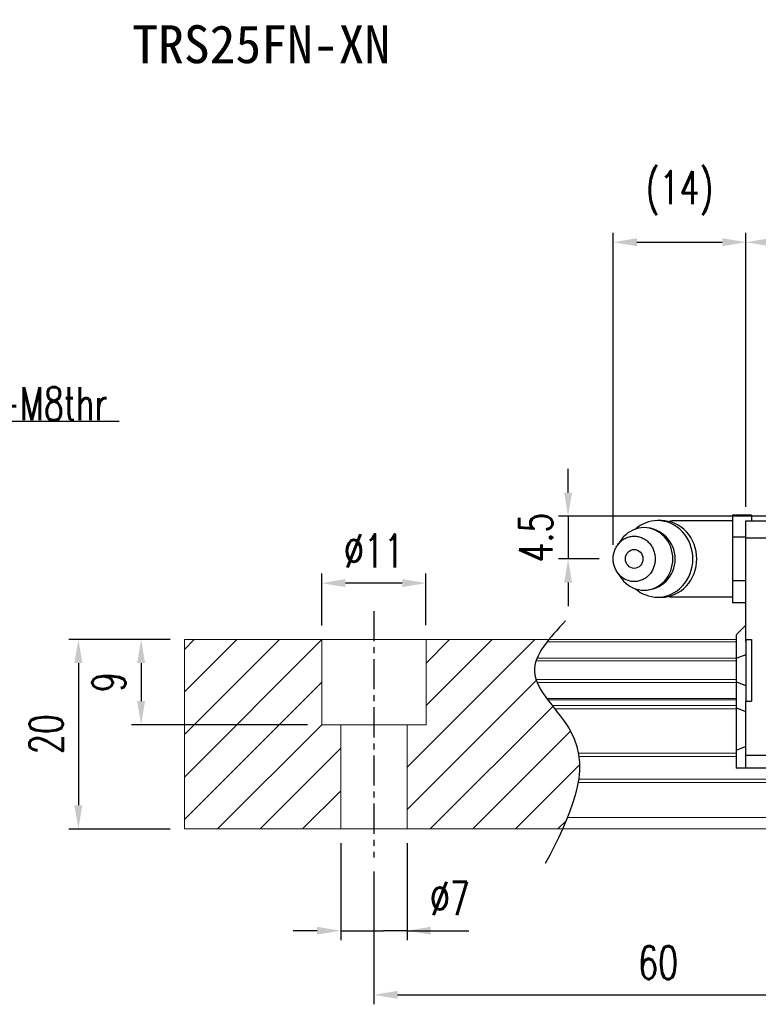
# Model space of a CAD drawing. Header units: millimetres. Extents: x 276 to 566, y 302 to 406.
# Tile 2 of 51: x 382 to 460, y 302 to 406. Entities that reach past the tile are written whole.
import ezdxf
from ezdxf.enums import TextEntityAlignment as Align

# ---------------------------------------------------------------- set-up
doc = ezdxf.new("R2010")
doc.units = ezdxf.units.MM
doc.header["$PDSIZE"] = -1
doc.linetypes.add('CENTER', pattern=[10.16, 6.35, -1.27, 1.27, -1.27])
for name, color, linetype in [('2', 7, 'Continuous'), ('CHA', 7, 'Continuous'), ('CL', 1, 'CENTER'), ('DIM', 4, 'Continuous'), ('OUT', 3, 'Continuous')]:
    doc.layers.add(name, color=color, linetype=linetype)
doc.styles.add('DIM-7', font='SIMPLEX.shx', dxfattribs={"width": 0.7, "bigfont": 'chineset.shx'})
doc.styles.add('T', font='kaiu.ttf')
doc.dimstyles.new('CNS', dxfattribs={"dimtxt": 3.5, "dimasz": 2.5, "dimexe": 1, "dimexo": 1.5, "dimgap": 0.09, "dimtad": 0, "dimdsep": 46, "dimtxsty": 'DIM-7', "dimcen": 0.09, "dimclrd": 1, "dimclre": 1, "dimclrt": 4, "dimadec": 0, "dimazin": 0, "dimtfac": 1, "dimtix": 1, "dimtmove": 2, "dimatfit": 3, "dimfxl": 1, "dimtvp": 0.971429, "dimtolj": 1, "dimarcsym": 0})

# ---------------------------------------------------------------- blocks, each defined once
blk = doc.blocks.new('*D6')
at = {"layer": 'DEFPOINTS', "color": 0, "transparency": 16777216}
for p in [(414.1, 346.72), (414.1, 340.76), (425.1, 340.77)]:
    blk.add_point(p, dxfattribs=at)
at = {"layer": 'DIM', "color": 7, "lineweight": -2, "transparency": 16777216}
for p, q in [((414.1, 342.26), (414.1, 347.72)), ((425.1, 342.27), (425.1, 347.72)), ((422.6, 346.72), (416.6, 346.72))]:
    blk.add_line(p, q, dxfattribs=at)
at = {"layer": 'DIM', "color": 7, "transparency": 16777216}
for points in [[(416.6, 347.14), (416.6, 346.3), (414.1, 346.72)], [(422.6, 347.14), (422.6, 346.3), (425.1, 346.72)]]:
    blk.add_solid(points, dxfattribs=at)
at = {"layer": 'DIM', "color": 7, "transparency": 16777216, "insert": (419.6, 350.12), "char_height": 3.5, "attachment_point": 5, "style": 'DIM-7'}
blk.add_mtext('\\A1;%%C11', dxfattribs=at)
blk = doc.blocks.new('*D7')
at = {"layer": 'DEFPOINTS', "color": 0, "transparency": 16777216}
for p in [(416.1, 320.77), (423.1, 320.77), (423.1, 310.04)]:
    blk.add_point(p, dxfattribs=at)
at = {"layer": 'DIM', "color": 7, "lineweight": -2, "transparency": 16777216}
for p, q in [((416.1, 319.27), (416.1, 309.04)), ((423.1, 319.27), (423.1, 309.04)), ((413.6, 310.04), (411.1, 310.04)), ((416.1, 310.04), (418.6, 310.04)), ((418.6, 310.04), (420.6, 310.04)), ((423.1, 310.04), (420.6, 310.04)), ((423.1, 310.04), (429.63, 310.04)), ((425.6, 310.04), (428.1, 310.04))]:
    blk.add_line(p, q, dxfattribs=at)
at = {"layer": 'DIM', "color": 7, "transparency": 16777216}
for points in [[(413.6, 310.45), (413.6, 309.62), (416.1, 310.04)], [(425.6, 310.45), (425.6, 309.62), (423.1, 310.04)]]:
    blk.add_solid(points, dxfattribs=at)
at = {"layer": 'DIM', "color": 7, "transparency": 16777216, "insert": (427.62, 313.44), "char_height": 3.5, "attachment_point": 5, "style": 'DIM-7'}
blk.add_mtext('\\A1;%%C7', dxfattribs=at)
blk = doc.blocks.new('*D8')
at = {"layer": 'DEFPOINTS', "color": 0, "transparency": 16777216}
for p in [(419.6, 317.77), (479.6, 317.77), (479.6, 303.27)]:
    blk.add_point(p, dxfattribs=at)
at = {"layer": 'DIM', "color": 7, "lineweight": -2, "transparency": 16777216}
for p, q in [((419.6, 316.27), (419.6, 302.27)), ((479.6, 316.27), (479.6, 302.27)), ((422.1, 303.27), (477.1, 303.27))]:
    blk.add_line(p, q, dxfattribs=at)
at = {"layer": 'DIM', "color": 7, "transparency": 16777216}
for points in [[(422.1, 303.69), (422.1, 302.85), (419.6, 303.27)], [(477.1, 303.69), (477.1, 302.85), (479.6, 303.27)]]:
    blk.add_solid(points, dxfattribs=at)
at = {"layer": 'DIM', "color": 7, "transparency": 16777216, "insert": (449.6, 306.67), "char_height": 3.5, "attachment_point": 5, "style": 'DIM-7'}
blk.add_mtext('\\A1;60', dxfattribs=at)
blk = doc.blocks.new('*D14')
at = {"layer": 'DEFPOINTS', "color": 0, "transparency": 16777216}
for p in [(399.6, 340.77), (388.42, 320.77), (399.6, 320.77)]:
    blk.add_point(p, dxfattribs=at)
at = {"layer": 'DIM', "color": 7, "lineweight": -2, "transparency": 16777216}
for p, q in [((398.1, 340.77), (387.42, 340.77)), ((388.42, 338.27), (388.42, 323.27)), ((398.1, 320.77), (387.42, 320.77))]:
    blk.add_line(p, q, dxfattribs=at)
at = {"layer": 'DIM', "color": 7, "transparency": 16777216}
for points in [[(388, 338.27), (388.84, 338.27), (388.42, 340.77)], [(388, 323.27), (388.84, 323.27), (388.42, 320.77)]]:
    blk.add_solid(points, dxfattribs=at)
at = {"layer": 'DIM', "color": 7, "transparency": 16777216, "insert": (385.02, 330.77), "char_height": 3.5, "attachment_point": 5, "rotation": 90, "style": 'DIM-7'}
blk.add_mtext('\\A1;20', dxfattribs=at)
blk = doc.blocks.new('*D45')
at = {"layer": 'DEFPOINTS', "color": 0, "transparency": 16777216}
for p in [(399.6, 340.77), (395.04, 331.77), (414.1, 331.77)]:
    blk.add_point(p, dxfattribs=at)
at = {"layer": 'DIM', "color": 7, "lineweight": -2, "transparency": 16777216}
for p, q in [((398.1, 340.77), (394.04, 340.77)), ((395.04, 338.27), (395.04, 334.27)), ((412.6, 331.77), (394.04, 331.77))]:
    blk.add_line(p, q, dxfattribs=at)
at = {"layer": 'DIM', "color": 7, "transparency": 16777216}
for points in [[(394.62, 338.27), (395.46, 338.27), (395.04, 340.77)], [(394.62, 334.27), (395.46, 334.27), (395.04, 331.77)]]:
    blk.add_solid(points, dxfattribs=at)
at = {"layer": 'DIM', "color": 7, "transparency": 16777216, "insert": (391.64, 336.27), "char_height": 3.5, "attachment_point": 5, "rotation": 90, "style": 'DIM-7'}
blk.add_mtext('\\A1;9', dxfattribs=at)
blk = doc.blocks.new('*D112')
at = {"layer": 'DEFPOINTS', "color": 0, "transparency": 16777216}
for p in [(539.86, 382.69), (458.86, 353.27), (539.86, 353.27)]:
    blk.add_point(p, dxfattribs=at)
at = {"layer": 'DIM', "color": 7, "lineweight": -2, "transparency": 16777216}
for p, q in [((458.86, 354.77), (458.86, 383.69)), ((539.86, 354.77), (539.86, 383.69)), ((461.36, 382.69), (537.36, 382.69))]:
    blk.add_line(p, q, dxfattribs=at)
at = {"layer": 'DIM', "color": 7, "transparency": 16777216}
for points in [[(461.36, 383.11), (461.36, 382.27), (458.86, 382.69)], [(537.36, 383.11), (537.36, 382.27), (539.86, 382.69)]]:
    blk.add_solid(points, dxfattribs=at)
at = {"layer": 'DIM', "color": 7, "transparency": 16777216, "insert": (499.36, 386.09), "char_height": 3.5, "attachment_point": 5, "style": 'DIM-7'}
blk.add_mtext('\\A1;81', dxfattribs=at)
blk = doc.blocks.new('*D116')
at = {"layer": 'DEFPOINTS', "color": 0, "transparency": 16777216}
for p in [(469.86, 353.77), (440.1, 349.27), (444.86, 349.27)]:
    blk.add_point(p, dxfattribs=at)
at = {"layer": 'DIM', "color": 7, "lineweight": -2, "transparency": 16777216}
for p, q in [((440.1, 356.27), (440.1, 358.77)), ((468.36, 353.77), (439.1, 353.77)), ((440.1, 353.77), (440.1, 349.27)), ((443.36, 349.27), (439.1, 349.27)), ((440.1, 346.77), (440.1, 344.27))]:
    blk.add_line(p, q, dxfattribs=at)
at = {"layer": 'DIM', "color": 7, "transparency": 16777216}
for points in [[(439.68, 356.27), (440.51, 356.27), (440.1, 353.77)], [(439.68, 346.77), (440.51, 346.77), (440.1, 349.27)]]:
    blk.add_solid(points, dxfattribs=at)
at = {"layer": 'DIM', "color": 7, "transparency": 16777216, "insert": (436.7, 351.52), "char_height": 3.5, "attachment_point": 5, "rotation": 90, "style": 'DIM-7'}
blk.add_mtext('\\A1;4.5', dxfattribs=at)
blk = doc.blocks.new('*D117')
at = {"layer": 'DEFPOINTS', "color": 0, "transparency": 16777216}
for p in [(458.86, 382.69), (458.86, 353.27), (444.86, 349.27)]:
    blk.add_point(p, dxfattribs=at)
at = {"layer": 'DIM', "color": 7, "lineweight": -2, "transparency": 16777216}
for p, q in [((444.86, 350.77), (444.86, 383.69)), ((458.86, 354.77), (458.86, 383.69)), ((447.36, 382.69), (456.36, 382.69))]:
    blk.add_line(p, q, dxfattribs=at)
at = {"layer": 'DIM', "color": 7, "transparency": 16777216}
for points in [[(447.36, 383.11), (447.36, 382.27), (444.86, 382.69)], [(456.36, 383.11), (456.36, 382.27), (458.86, 382.69)]]:
    blk.add_solid(points, dxfattribs=at)
at = {"layer": 'DIM', "color": 7, "transparency": 16777216, "insert": (451.86, 387.87), "char_height": 3.5, "attachment_point": 5, "style": 'DIM-7'}
blk.add_mtext('\\A1;(14)', dxfattribs=at)

msp = doc.modelspace()

# ---------------------------------------------------------------- linework, layer by layer
at = {"layer": '2', "color": 0, "linetype": 'Continuous'}
for p, q in [((449.946, 353.314), (449.531, 353.314)), ((457.457, 353.272), (451.074, 353.272)), ((459.457, 353.891), (457.457, 353.891)), ((457.457, 353.891), (457.457, 352.736)), ((458.857, 351.468), (458.857, 353.272)), ((458.857, 353.272), (461.557, 353.272)), ((459.457, 353.891), (459.457, 353.272)), ((457.457, 352.736), (457.457, 351.582)), ((445.654, 351.231), (445.29, 350.696)), ((458.857, 351.582), (457.457, 351.582)), ((457.457, 351.582), (457.457, 349.272)), ((458.857, 351.498), (461.557, 351.498)), ((458.857, 351.115), (458.857, 351.468)), ((458.857, 340.571), (458.857, 351.115)), ((457.457, 349.272), (457.457, 346.963)), ((445.29, 347.848), (445.654, 347.314)), ((458.857, 346.963), (457.457, 346.963)), ((457.457, 346.963), (457.457, 345.808)), ((449.531, 345.231), (449.946, 345.231)), ((451.074, 345.272), (457.457, 345.272)), ((457.457, 345.808), (457.457, 344.653)), ((458.857, 344.653), (457.457, 344.653)), ((458.857, 342.272), (457.907, 341.322)), ((457.857, 341.272), (457.907, 341.322)), ((457.857, 338.768), (457.857, 341.272)), ((458.857, 340.772), (458.857, 334.272)), ((458.857, 340.772), (459.457, 340.772)), ((459.457, 340.772), (459.457, 334.272)), ((457.857, 338.768), (457.907, 338.788)), ((457.857, 336.276), (457.857, 338.768)), ((458.857, 339.162), (457.907, 338.788)), ((457.857, 333.541), (457.857, 336.276)), ((457.857, 336.276), (457.907, 336.256)), ((458.857, 335.882), (457.907, 336.256)), ((457.857, 329.062), (457.857, 333.541)), ((457.857, 333.541), (457.907, 333.521)), ((458.857, 334.272), (459.457, 334.272)), ((458.857, 328.729), (458.857, 334.272)), ((458.857, 333.147), (457.907, 333.521)), ((458.857, 329.476), (457.907, 329.083)), ((457.857, 329.062), (457.907, 329.083)), ((457.857, 327.172), (457.857, 329.062)), ((458.857, 328.376), (458.857, 328.729)), ((458.857, 328.547), (461.557, 328.547)), ((458.857, 327.319), (458.857, 328.376)), ((458.857, 327.172), (458.857, 327.319)), ((457.857, 327.172), (457.907, 327.172)), ((458.857, 327.172), (457.907, 327.172)), ((461.557, 327.172), (458.857, 327.172))]:
    msp.add_line(p, q, dxfattribs=at)
for centre, radius, start, end in [((451.074, 349.272), 4, 89.99998, 93.25686), ((448.108, 349.272), 3.3, 270, 89.84908), ((451.074, 349.272), 4, 266.21721, 270.00002)]:
    msp.add_arc(centre, radius, start, end, dxfattribs=at)
msp.add_ellipse((447.074, 349.272), major_axis=(0, -1), ratio=0.9238797, dxfattribs=at)
for points, knots in [([(447.193, 346.123), (447.851, 345.554), (448.689, 345.231), (450.509, 345.231), (451.48, 345.666), (452.863, 347.163), (453.265, 348.214), (453.265, 350.33), (452.863, 351.382), (451.48, 352.878), (450.509, 353.314), (448.689, 353.314), (447.851, 352.99), (447.193, 352.421)], [0, 0, 0, 0, 0.150594, 0.150594, 0.325297, 0.325297, 0.5, 0.5, 0.674703, 0.674703, 0.849406, 0.849406, 1, 1, 1, 1]), ([(449.946, 345.231), (450.924, 345.231), (451.895, 345.666), (453.277, 347.163), (453.68, 348.214), (453.68, 350.33), (453.277, 351.382), (451.895, 352.878), (450.924, 353.314), (449.946, 353.314)], [0, 0, 0, 0, 0.25, 0.25, 0.5, 0.5, 0.75, 0.75, 1, 1, 1, 1]), ([(445.655, 347.314), (445.745, 347.181), (445.844, 347.055), (446.516, 346.328), (447.31, 345.972), (448.906, 345.972), (449.699, 346.328), (450.828, 347.55), (451.157, 348.408), (451.157, 350.136), (450.828, 350.995), (449.699, 352.217), (448.906, 352.572), (447.31, 352.572), (446.516, 352.217), (445.844, 351.489), (445.745, 351.364), (445.655, 351.231)], [0, 0, 0, 0, 0.0298911, 0.0298911, 0.1865941, 0.1865941, 0.343297, 0.343297, 0.5, 0.5, 0.656703, 0.656703, 0.8134059, 0.8134059, 0.9701089, 0.9701089, 1, 1, 1, 1]), ([(444.857, 349.272), (444.857, 349.115), (444.886, 348.801), (445.013, 348.348), (445.219, 347.93), (445.497, 347.564), (445.835, 347.264), (446.221, 347.041), (446.639, 346.903), (447.075, 346.857), (447.51, 346.903), (447.929, 347.041), (448.314, 347.264), (448.652, 347.564), (448.93, 347.93), (449.136, 348.348), (449.263, 348.801), (449.306, 349.272), (449.263, 349.743), (449.136, 350.197), (448.93, 350.614), (448.652, 350.98), (448.314, 351.281), (447.929, 351.504), (447.51, 351.641), (447.075, 351.688), (446.639, 351.641), (446.221, 351.504), (445.835, 351.281), (445.497, 350.98), (445.219, 350.614), (444.945, 350.06), (444.857, 349.586), (444.857, 349.272)], [0, 0, 0, 0, 0.0312594, 0.0625188, 0.0937782, 0.1250376, 0.156297, 0.1875564, 0.2188159, 0.2500753, 0.2813347, 0.3125941, 0.3438535, 0.3751129, 0.4063723, 0.4376317, 0.4688911, 0.5001505, 0.5314099, 0.5626693, 0.5939287, 0.6251882, 0.6564476, 0.687707, 0.7189664, 0.7502258, 0.7814852, 0.8127446, 0.844004, 0.8752634, 0.9065228, 0.9377822, 1, 1, 1, 1])]:
    msp.add_open_spline(points, degree=3, knots=knots, dxfattribs=at)
at = {"layer": 'CL', "color": 0, "ltscale": 0.5}
msp.add_line((419.604, 343.772), (419.604, 317.772), dxfattribs=at)
at = {"layer": 'DIM', "color": 0}
for p, q in [((399.604, 330.746), (409.63, 340.772)), ((399.604, 335.236), (405.14, 340.772)), ((399.604, 339.726), (400.65, 340.772)), ((399.604, 326.255), (414.104, 340.755)), ((423.104, 327.305), (436.571, 340.772)), ((425.104, 338.285), (427.59, 340.772)), ((425.104, 333.795), (432.081, 340.772)), ((399.604, 321.765), (414.104, 336.265)), ((423.104, 322.815), (436.739, 336.45)), ((425.551, 320.772), (438.485, 333.706)), ((403.1, 320.772), (414.104, 331.775)), ((430.041, 320.772), (440.363, 331.094)), ((407.59, 320.772), (416.104, 329.285)), ((434.531, 320.772), (441.3, 327.541)), ((412.081, 320.772), (416.104, 324.795)), ((439.021, 320.772), (439.887, 321.638))]:
    msp.add_line(p, q, dxfattribs=at)
msp.add_open_spline([(439.829, 342.734), (438.148, 340.943), (434.49, 337.047), (444.015, 329.363), (440.2, 321.977), (437.687, 317.113)], degree=3, knots=[0, 0, 0, 0, 6.2737393, 13.647637, 27.8750855, 27.8750855, 27.8750855, 27.8750855], dxfattribs=at)
at = {"layer": 'OUT', "color": 0, "linetype": 'Continuous', "lineweight": 15}
for p, q in [((457.857, 340.772), (399.604, 340.772)), ((399.604, 340.772), (399.604, 320.772)), ((414.104, 331.772), (414.104, 340.772)), ((425.104, 331.772), (425.104, 340.772)), ((457.857, 340.516), (437.869, 340.516)), ((457.857, 338.806), (436.824, 338.806)), ((457.857, 338.512), (436.714, 338.512)), ((457.857, 336.531), (436.71, 336.531)), ((457.857, 336.237), (436.821, 336.237)), ((457.857, 334.557), (437.831, 334.557)), ((457.857, 334.392), (437.953, 334.392)), ((457.857, 333.798), (438.412, 333.798)), ((457.857, 333.445), (438.692, 333.445)), ((425.104, 331.772), (414.104, 331.772)), ((416.104, 331.772), (416.104, 320.772)), ((423.104, 331.772), (423.104, 320.772)), ((457.857, 328.779), (441.183, 328.779)), ((457.857, 328.425), (441.237, 328.425)), ((559.604, 321.972), (440.027, 321.972)), ((559.604, 320.772), (399.604, 320.772))]:
    msp.add_line(p, q, dxfattribs=at)
at = {"layer": 'OUT', "color": 7, "linetype": 'Continuous', "lineweight": 15}
for p, q in [((559.604, 325.665), (441.149, 325.665)), ((559.604, 326.018), (441.204, 326.018))]:
    msp.add_line(p, q, dxfattribs=at)

# ---------------------------------------------------------------- texts
at = {"layer": 'CHA', "color": 7, "style": 'T'}
msp.add_text('TRS25FN-XN', height=4, dxfattribs=at).set_placement((407.714, 403.583), align=Align.MIDDLE)
at = {"layer": 'DIM', "color": 0, "insert": (377.428, 363.898), "char_height": 3.5, "attachment_point": 7, "style": 'DIM-7'}
msp.add_mtext('4-M8thr', dxfattribs=at)

# ---------------------------------------------------------------- dimensions: what is measured, and where the dimension line sits
at = {"layer": 'DIM', "color": 0}
for base, p1, p2, text, picture, middle in [((458.857, 382.691), (444.857, 349.272), (458.857, 353.272), '(<>)', '*D117', (451.857, 387.871)), ((414.104, 346.719), (425.104, 340.772), (414.104, 340.755), '%%C<>', '*D6', (419.604, 350.119))]:
    dim = msp.add_linear_dim(base=base, p1=p1, p2=p2, text=text, dimstyle='CNS', override={"dimclrd": 7, "dimclre": 7, "dimclrt": 7}, dxfattribs=at)
    dim.commit()
    dim.dimension.update_dxf_attribs({"geometry": picture, "text_midpoint": middle})
for base, p1, p2, angle, picture, middle in [((539.857, 382.691), (458.857, 353.272), (539.857, 353.272), 180, '*D112', (499.357, 386.091)), ((440.097, 349.272), (469.857, 353.772), (444.857, 349.272), 90, '*D116', (436.697, 351.522)), ((388.421, 320.772), (399.604, 340.772), (399.604, 320.772), 90, '*D14', (385.021, 330.772)), ((395.041, 331.772), (399.604, 340.772), (414.104, 331.772), 270, '*D45', (391.641, 336.272))]:
    dim = msp.add_linear_dim(base=base, p1=p1, p2=p2, angle=angle, dimstyle='CNS', override={"dimclrd": 7, "dimclre": 7, "dimclrt": 7}, dxfattribs=at)
    dim.commit()
    dim.dimension.update_dxf_attribs({"geometry": picture, "text_midpoint": middle})
dim = msp.add_linear_dim(base=(423.104, 310.036), p1=(416.104, 320.772), p2=(423.104, 320.772), text='%%C<>', dimstyle='CNS', override={"dimclrd": 7, "dimclre": 7, "dimclrt": 7, "dimtmove": 0}, dxfattribs=at)
dim.commit()
dim.dimension.update_dxf_attribs({"geometry": '*D7', "text_midpoint": (427.619, 310.036), "dimtype": 160})
dim = msp.add_linear_dim(base=(479.604, 303.271), p1=(419.604, 317.772), p2=(479.604, 317.772), dimstyle='CNS', override={"dimclrd": 7, "dimclre": 7, "dimclrt": 7}, dxfattribs=at)
dim.commit()
dim.dimension.update_dxf_attribs({"geometry": '*D8', "text_midpoint": (449.604, 306.671)})

# ---------------------------------------------------------------- leaders
at = {"layer": 'DIM', "color": 0, "annotation_type": 0, "has_hookline": 1, "hookline_direction": 0, "text_width": 15.283}
msp.add_leader([(363.646, 353.772), (374.838, 363.808), (377.338, 363.808)], dimstyle='CNS', override={"dimgap": 0.09, "dimtad": 1, "dimclrd": 7, "dimclre": 4}, dxfattribs=at)

doc.saveas('drawing.dxf')
